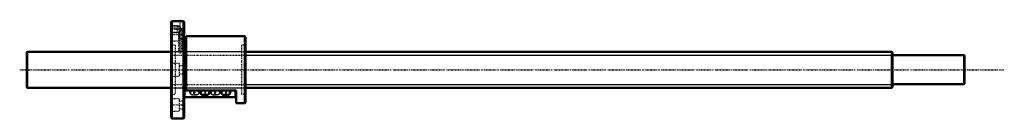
# Model space of a CAD drawing. Header units: millimetres. Extents: x -210 to 1155, y -68 to 70.
import ezdxf

# ---------------------------------------------------------------- set-up
doc = ezdxf.new("R2010")
doc.units = ezdxf.units.MM
doc.linetypes.add('Center', pattern=[1.5, 0.45, -0.5, 0.05, -0.5])
doc.linetypes.add('Dashed', pattern=[2, 1, -1])
for name, color, linetype, lineweight in [('2d ConnectionPoints', 7, 'Continuous', 50), ('AM_0', 7, 'Continuous', 50), ('AM_4', 3, 'Continuous', 25), ('AM_5', 3, 'Continuous', 25), ('AM_7', 7, 'Center', 25), ('AM_9', 6, 'Dashed', 25)]:
    doc.layers.add(name, color=color, linetype=linetype, lineweight=lineweight)

# ---------------------------------------------------------------- blocks, each defined once
blk = doc.blocks.new('1_BNF_5010_5RR_nut_0_in_BNF5010_5RRG1_1300LC5A_00__4')
at = {"layer": 'AM_0'}
for p, q in [((1, 67.5), (0, 66.5)), ((0, 66.5), (0, -66.5)), ((1, 67.5), (1, -67.5)), ((10.3, 67.5), (1, 67.5)), ((17, 67.5), (14.8, 67.5)), ((17, 67.5), (17, -67.5)), ((18, 66.5), (17, 67.5)), ((18, 66.5), (18, -66.5)), ((21, 44.9), (18, 44.9)), ((102, 46.5), (21, 46.5)), ((21, 46.5), (21, -28.8)), ((102, 46.5), (102, -46.5)), ((103, 45.5), (102, 46.5)), ((103, 45.5), (103, -45.5)), ((90, -28.8), (18, -28.8)), ((18.5, -38.1), (18.5, -28.8)), ((89.5, -38.1), (18.5, -38.1)), ((47.5, -28.8), (44.3, -28.8)), ((44.3, -35), (49.3, -35)), ((76.3, -28.8), (73.1, -28.8)), ((73.1, -35), (78.1, -35)), ((89.5, -38.1), (89.5, -28.8)), ((90, -46.5), (90, -28.8)), ((90, -46.5), (102, -46.5)), ((102, -46.5), (103, -45.5)), ((0, -66.5), (1, -67.5)), ((1, -67.5), (17, -67.5)), ((17, -67.5), (18, -66.5))]:
    blk.add_line(p, q, dxfattribs=at)
for points in [[(14.8, 67.5), (14.8, 67.5), (14.5, 67.5), (14, 67.5), (13.3, 67.5), (12.6, 67.5), (11.8, 67.5), (11.2, 67.5), (10.7, 67.5), (10.4, 67.5), (10.3, 67.5)], [(44.3, -28.8), (44, -28.8), (43.7, -28.9), (43.4, -28.9), (43.1, -29), (42.8, -29.1), (42.6, -29.2), (42.3, -29.4), (42.1, -29.6), (41.8, -29.7), (41.6, -29.9), (41.5, -30.2), (41.3, -30.4), (41.2, -30.6), (41, -30.9), (41, -31.1), (40.9, -31.4), (40.9, -31.7), (40.8, -31.9)], [(40.8, -31.9), (40.9, -32.2), (40.9, -32.5), (41, -32.7), (41, -33), (41.2, -33.2), (41.3, -33.5), (41.5, -33.7), (41.6, -33.9), (41.8, -34.1), (42.1, -34.3), (42.3, -34.5), (42.6, -34.6), (42.8, -34.7), (43.1, -34.8), (43.4, -34.9), (43.7, -35), (44, -35), (44.3, -35)], [(47.5, -28.8), (47.5, -29), (47.5, -29.3), (47.5, -29.6), (47.4, -29.7), (47.4, -29.8), (47.4, -29.8)], [(49.3, -35), (49.9, -35), (50.4, -34.9), (51, -34.6), (51.4, -34.4), (51.9, -34), (52.3, -33.6), (52.6, -33.1), (52.9, -32.6), (53.2, -32), (53.4, -31.3), (53.6, -30.5), (53.7, -29.8), (53.7, -29), (53.7, -28.8)], [(73.1, -28.8), (72.8, -28.8), (72.5, -28.9), (72.2, -28.9), (71.9, -29), (71.6, -29.1), (71.4, -29.2), (71.1, -29.4), (70.9, -29.6), (70.6, -29.7), (70.4, -29.9), (70.3, -30.2), (70.1, -30.4), (70, -30.6), (69.8, -30.9), (69.8, -31.1), (69.7, -31.4), (69.7, -31.7), (69.6, -31.9)], [(69.6, -31.9), (69.7, -32.2), (69.7, -32.5), (69.8, -32.7), (69.8, -33), (70, -33.2), (70.1, -33.5), (70.3, -33.7), (70.4, -33.9), (70.6, -34.1), (70.9, -34.3), (71.1, -34.5), (71.4, -34.6), (71.6, -34.7), (71.9, -34.8), (72.2, -34.9), (72.5, -35), (72.8, -35), (73.1, -35)], [(76.3, -28.8), (76.3, -29), (76.3, -29.3), (76.3, -29.6), (76.2, -29.7), (76.2, -29.8), (76.2, -29.8)], [(78.1, -35), (78.7, -35), (79.2, -34.9), (79.8, -34.6), (80.2, -34.4), (80.7, -34), (81.1, -33.6), (81.4, -33.1), (81.7, -32.6), (82, -32), (82.2, -31.3), (82.4, -30.5), (82.5, -29.8), (82.5, -29), (82.5, -28.8)]]:
    blk.add_lwpolyline(points, dxfattribs=at)
at = {"layer": 'AM_4'}
for p, q in [((19.3, -38.1), (19.3, -28.8)), ((88.7, -38.1), (88.7, -28.8))]:
    blk.add_line(p, q, dxfattribs=at)
for centre in [(49.3, -31.9), (78.1, -31.9)]:
    blk.add_ellipse(centre, major_axis=(0, 3.1), ratio=0.906308, start_param=0.789939, end_param=3.144555, dxfattribs=at)
at = {"layer": 'AM_5', "linetype": 'Dashed'}
for p, q in [((0, 61.4), (9, 61.4)), ((9, 51.6), (9, 61.4)), ((10, 60.8), (9, 61.4)), ((0, 51.6), (9, 51.6)), ((10, 52.2), (9, 51.6))]:
    blk.add_line(p, q, dxfattribs=at)
at = {"layer": 'AM_7'}
for p, q in [((12.6, 22.4), (12.6, 69.7)), ((-0.7, 56.5), (15.1, 56.5)), ((-0.9, 48.9), (18.9, 48.9)), ((-0.9, -48.9), (18.9, -48.9))]:
    blk.add_line(p, q, dxfattribs=at)
at = {"layer": 'AM_9'}
for p, q in [((0.6, 60.8), (0, 61.4)), ((11, 57.7), (0, 57.7)), ((10.4, 60.8), (0.6, 60.8)), ((0.6, 60.8), (0.6, 52.2)), ((10.3, 67.5), (10.3, 67.3)), ((10.3, 67.3), (14.8, 67.3)), ((10.3, 60.8), (10.3, 57.3)), ((10.3, 57.3), (14.8, 57.3)), ((11, 57.7), (11, 40.2)), ((12.4, 60.1), (12.4, 52.9)), ((14.8, 67.3), (14.8, 67.5)), ((14.8, 25), (14.8, 57.3)), ((0, 51.6), (0.6, 52.2)), ((0.6, 52.2), (10.4, 52.2)), ((10.3, 52.2), (10.3, 25)), ((18, 54.4), (11, 54.4)), ((11, 43.4), (18, 43.4)), ((0, 40.2), (11, 40.2)), ((5.4, 34), (0, 34)), ((5.4, 34), (5.4, -34)), ((97.6, 34), (97.6, -34)), ((103, 34), (97.6, 34)), ((10.3, 25), (5.4, 25)), ((14.8, 25), (14.6, 25)), ((97.6, 25), (14.8, 25)), ((11, 8.8), (0, 8.8)), ((11, 8.8), (11, -8.7)), ((18, 5.5), (11, 5.5)), ((0, -8.7), (11, -8.7)), ((11, -5.5), (18, -5.5)), ((5.4, -25), (97.6, -25)), ((0, -34), (5.4, -34)), ((11, -40.2), (0, -40.2)), ((11, -40.2), (11, -57.7)), ((29.9, -28.8), (30.3, -28.9)), ((34.9, -28.8), (29.9, -28.8)), ((29.9, -35), (34.9, -35)), ((49.3, -28.8), (47.5, -28.8)), ((48.7, -28.9), (48.7, -28.9)), ((49.1, -28.8), (49.3, -28.8)), ((58.7, -28.8), (59.1, -28.9)), ((63.7, -28.8), (58.7, -28.8)), ((58.7, -35), (63.7, -35)), ((78.1, -28.8), (76.3, -28.8)), ((77.5, -28.9), (77.5, -28.9)), ((77.9, -28.8), (78.1, -28.8)), ((97.6, -34), (103, -34)), ((18, -43.4), (11, -43.4)), ((11, -54.4), (18, -54.4)), ((0, -57.7), (11, -57.7))]:
    blk.add_line(p, q, dxfattribs=at)
for points in [[(12.4, 60.1), (11.7, 60.3), (11.1, 60.4), (10.6, 60.6), (10.4, 60.8), (10.3, 60.8)], [(13.3, 57.3), (13, 58.5), (12.6, 59.7), (12.4, 60.1)], [(12.4, 52.9), (12.9, 54.1), (13.3, 55.4), (13.4, 56.1), (13.4, 56.9), (13.3, 57.3)], [(10.3, 52.2), (10.4, 52.2), (10.6, 52.3), (11, 52.5), (11.6, 52.7), (12.2, 52.8), (12.4, 52.9)], [(10.3, 25), (10.5, 25), (10.8, 25), (11.4, 24.9), (12.1, 24.9), (12.9, 24.9), (13.6, 24.9), (14.2, 24.9), (14.6, 25), (14.8, 25), (14.8, 25)], [(25.5, -28.8), (25.5, -29.2), (25.5, -30), (25.6, -30.7), (25.8, -31.5), (26.1, -32.2), (26.4, -32.8), (26.7, -33.4), (27.1, -33.8), (27.6, -34.2), (28, -34.5), (28.6, -34.8), (29.1, -34.9), (29.7, -35), (29.9, -35)], [(31.5, -31.9), (31.5, -31.7), (31.6, -31.4), (31.6, -31.1), (31.7, -30.9), (31.8, -30.6), (32, -30.4), (32.1, -30.2), (32.3, -29.9), (32.5, -29.7), (32.7, -29.6), (33, -29.4), (33.2, -29.2), (33.5, -29.1), (33.8, -29), (34.1, -28.9), (34.3, -28.9), (34.6, -28.8), (34.9, -28.8)], [(34.9, -35), (34.6, -35), (34.3, -35), (34.1, -34.9), (33.8, -34.8), (33.5, -34.7), (33.2, -34.6), (33, -34.5), (32.7, -34.3), (32.5, -34.1), (32.3, -33.9), (32.1, -33.7), (32, -33.5), (31.8, -33.2), (31.7, -33), (31.6, -32.7), (31.6, -32.5), (31.5, -32.2), (31.5, -31.9)], [(31.8, -29.7), (31.7, -29.6), (31.7, -29.4), (31.7, -29.1), (31.7, -28.8)], [(31.7, -29.6), (31.8, -29.7), (31.8, -29.8), (31.8, -29.8)], [(31.8, -29.8), (31.8, -29.8), (31.8, -29.7), (31.8, -29.7)], [(34.9, -28.8), (35.2, -28.8), (35.5, -28.9), (35.8, -28.9), (36.1, -29), (36.4, -29.1), (36.6, -29.2), (36.9, -29.4), (37.1, -29.6), (37.4, -29.7), (37.6, -29.9), (37.7, -30.2), (37.9, -30.4), (38, -30.6), (38.2, -30.9), (38.2, -31.1), (38.3, -31.4), (38.3, -31.7), (38.4, -31.9), (38.3, -32.2), (38.3, -32.5), (38.2, -32.7), (38.2, -33), (38, -33.2), (37.9, -33.5), (37.7, -33.7), (37.6, -33.9), (37.4, -34.1), (37.1, -34.3), (36.9, -34.5), (36.6, -34.6), (36.4, -34.7), (36.1, -34.8), (35.8, -34.9), (35.5, -35), (35.2, -35), (34.9, -35)], [(44.3, -35), (44.6, -35), (44.9, -35), (45.1, -34.9), (45.4, -34.8), (45.7, -34.7), (46, -34.6), (46.2, -34.5), (46.5, -34.3), (46.7, -34.1), (46.9, -33.9), (47.1, -33.7), (47.2, -33.5), (47.4, -33.2), (47.5, -33), (47.6, -32.7), (47.6, -32.5), (47.7, -32.2), (47.7, -31.9), (47.7, -31.7), (47.6, -31.4), (47.6, -31.1), (47.5, -30.9), (47.4, -30.6), (47.2, -30.4), (47.1, -30.2), (46.9, -29.9), (46.7, -29.7), (46.5, -29.6), (46.2, -29.4), (46, -29.2), (45.7, -29.1), (45.4, -29), (45.1, -28.9), (44.9, -28.9), (44.6, -28.8), (44.3, -28.8)], [(47.4, -29.7), (47.5, -29.6), (47.7, -29.4), (48, -29.2), (48.4, -29), (48.7, -28.9)], [(47.4, -29.8), (47.4, -29.8), (47.4, -29.7), (47.4, -29.7)], [(48.7, -28.9), (48.8, -28.9), (49.1, -28.8)], [(54.3, -28.8), (54.3, -29.2), (54.3, -30), (54.4, -30.7), (54.6, -31.5), (54.9, -32.2), (55.2, -32.8), (55.5, -33.4), (55.9, -33.8), (56.4, -34.2), (56.8, -34.5), (57.4, -34.8), (57.9, -34.9), (58.5, -35), (58.7, -35)], [(60.3, -31.9), (60.3, -31.7), (60.4, -31.4), (60.4, -31.1), (60.5, -30.9), (60.6, -30.6), (60.8, -30.4), (60.9, -30.2), (61.1, -29.9), (61.3, -29.7), (61.5, -29.6), (61.8, -29.4), (62, -29.2), (62.3, -29.1), (62.6, -29), (62.9, -28.9), (63.1, -28.9), (63.4, -28.8), (63.7, -28.8)], [(63.7, -35), (63.4, -35), (63.1, -35), (62.9, -34.9), (62.6, -34.8), (62.3, -34.7), (62, -34.6), (61.8, -34.5), (61.5, -34.3), (61.3, -34.1), (61.1, -33.9), (60.9, -33.7), (60.8, -33.5), (60.6, -33.2), (60.5, -33), (60.4, -32.7), (60.4, -32.5), (60.3, -32.2), (60.3, -31.9)], [(60.6, -29.7), (60.5, -29.6), (60.5, -29.4), (60.5, -29.1), (60.5, -28.8)], [(60.5, -29.6), (60.6, -29.7), (60.6, -29.8), (60.6, -29.8)], [(60.6, -29.8), (60.6, -29.8), (60.6, -29.7), (60.6, -29.7)], [(63.7, -28.8), (64, -28.8), (64.3, -28.9), (64.6, -28.9), (64.9, -29), (65.2, -29.1), (65.4, -29.2), (65.7, -29.4), (65.9, -29.6), (66.2, -29.7), (66.4, -29.9), (66.5, -30.2), (66.7, -30.4), (66.8, -30.6), (67, -30.9), (67, -31.1), (67.1, -31.4), (67.1, -31.7), (67.2, -31.9), (67.1, -32.2), (67.1, -32.5), (67, -32.7), (67, -33), (66.8, -33.2), (66.7, -33.5), (66.5, -33.7), (66.4, -33.9), (66.2, -34.1), (65.9, -34.3), (65.7, -34.5), (65.4, -34.6), (65.2, -34.7), (64.9, -34.8), (64.6, -34.9), (64.3, -35), (64, -35), (63.7, -35)], [(73.1, -35), (73.4, -35), (73.7, -35), (73.9, -34.9), (74.2, -34.8), (74.5, -34.7), (74.8, -34.6), (75, -34.5), (75.3, -34.3), (75.5, -34.1), (75.7, -33.9), (75.9, -33.7), (76, -33.5), (76.2, -33.2), (76.3, -33), (76.4, -32.7), (76.4, -32.5), (76.5, -32.2), (76.5, -31.9), (76.5, -31.7), (76.4, -31.4), (76.4, -31.1), (76.3, -30.9), (76.2, -30.6), (76, -30.4), (75.9, -30.2), (75.7, -29.9), (75.5, -29.7), (75.3, -29.6), (75, -29.4), (74.8, -29.2), (74.5, -29.1), (74.2, -29), (73.9, -28.9), (73.7, -28.9), (73.4, -28.8), (73.1, -28.8)], [(76.2, -29.7), (76.3, -29.6), (76.5, -29.4), (76.8, -29.2), (77.2, -29), (77.5, -28.9)], [(76.2, -29.8), (76.2, -29.8), (76.2, -29.7), (76.2, -29.7)], [(77.5, -28.9), (77.6, -28.9), (77.9, -28.8)]]:
    blk.add_lwpolyline(points, dxfattribs=at)
for centre in [(29.9, -31.9), (58.7, -31.9)]:
    blk.add_ellipse(centre, major_axis=(0, 3.1), ratio=0.906308, dxfattribs=at)
for centre, start_param, end_param in [((49.3, -31.9), 0.548835, 0.789939), ((49.3, -31.9), 3.229867, 6.518259), ((49.3, -31.9), 3.144555, 3.202925), ((78.1, -31.9), 0.548835, 0.789939), ((78.1, -31.9), 3.229867, 6.518259), ((78.1, -31.9), 3.144555, 3.202925)]:
    blk.add_ellipse(centre, major_axis=(0, 3.1), ratio=0.906308, start_param=start_param, end_param=end_param, dxfattribs=at)
blk = doc.blocks.new('2_BNF5010_5RRG1_1300LC5A_00__shaft_0_in_BNF5010_5RRG1_1300LC5A_00__4')
at = {"layer": 'AM_0'}
for p, q in [((-199.5, 25), (-200, 24.5)), ((-200, 24.5), (-200, -24.5)), ((0, 25), (-199.5, 25)), ((-199.5, 25), (-199.5, -25)), ((999, 25), (103, 25)), ((1000, 24), (999, 25)), ((999, 25), (999, -25)), ((1000, 24), (1000, -24)), ((1099.5, 20.15), (1000, 20.15)), ((1099.5, 20.15), (1099.5, -20.15)), ((1100, 19.65), (1099.5, 20.15)), ((1100, 19.65), (1100, -19.65)), ((-200, -24.5), (-199.5, -25)), ((-199.5, -25), (0, -25)), ((103, -25), (999, -25)), ((999, -25), (1000, -24)), ((1000, -20.15), (1099.5, -20.15)), ((1099.5, -20.15), (1100, -19.65))]:
    blk.add_line(p, q, dxfattribs=at)
at = {"layer": 'AM_5', "linetype": 'Dashed'}
for p, q in [((0, 20.5), (103, 20.5)), ((0, -20.5), (103, -20.5))]:
    blk.add_line(p, q, dxfattribs=at)
at = {"layer": 'AM_5'}
for p, q in [((103, 20.5), (1000, 20.5)), ((103, -20.5), (1000, -20.5))]:
    blk.add_line(p, q, dxfattribs=at)
at = {"layer": 'AM_7'}
blk.add_line((-210, 0), (1155, 0), dxfattribs=at)
at = {"layer": 'AM_9'}
for p, q in [((103, 25), (0, 25)), ((0, -25), (103, -25))]:
    blk.add_line(p, q, dxfattribs=at)

msp = doc.modelspace()

# ---------------------------------------------------------------- linework, layer by layer
at = {"layer": '2d ConnectionPoints'}
msp.add_point((0, 0), dxfattribs=at)
msp.add_point((0, 0), dxfattribs=at)

# ---------------------------------------------------------------- block references
for name in ['1_BNF_5010_5RR_nut_0_in_BNF5010_5RRG1_1300LC5A_00__4', '2_BNF5010_5RRG1_1300LC5A_00__shaft_0_in_BNF5010_5RRG1_1300LC5A_00__4']:
    msp.add_blockref(name, (0, 0))

doc.saveas('drawing.dxf')
